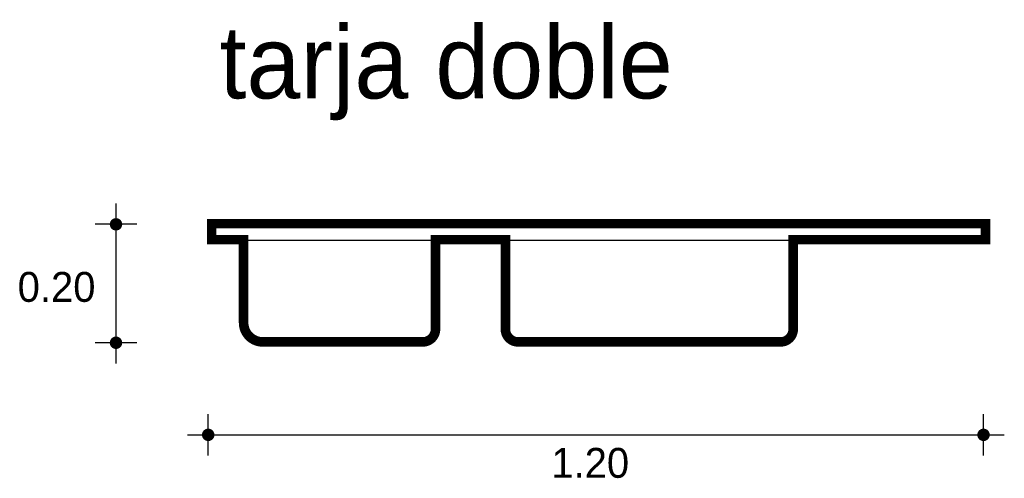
# Model space of a CAD drawing. Extents: x 5.84 to 7.38, y 1.9 to 2.62.
import ezdxf

# ---------------------------------------------------------------- set-up
doc = ezdxf.new("R2010")
doc.units = 0
doc.header["$MEASUREMENT"] = 0
for name, color, linetype in [('BORDE', 2, 'CONTINUOUS'), ('COTAS', 6, 'CONTINUOUS'), ('DIBUJO', 5, 'CONTINUOUS'), ('TEXTO', 4, 'CONTINUOUS')]:
    doc.layers.add(name, color=color, linetype=linetype)

msp = doc.modelspace()

# ---------------------------------------------------------------- linework, layer by layer
at = {"layer": 'BORDE', "const_width": 0.015}
msp.add_lwpolyline([(6.2211, 2.1161, -0.414214), (6.1911, 2.1461), (6.1911, 2.2761), (6.1411, 2.2761), (6.1411, 2.3011), (7.3511, 2.3011), (7.3511, 2.2761), (7.0504, 2.2761), (7.0504, 2.1361, -0.414214), (7.0304, 2.1161), (6.6204, 2.1161, -0.414214), (6.6004, 2.1361), (6.6004, 2.2761), (6.4911, 2.2761), (6.4911, 2.1361, -0.414214), (6.4711, 2.1161)], format="xyb", close=True, dxfattribs=at)
at = {"layer": 'COTAS'}
for p, q in [((5.9915, 2.3326), (5.9915, 2.0824)), ((6.024, 2.3001), (5.9591, 2.3001)), ((6.024, 2.1148), (5.9591, 2.1148)), ((6.1358, 1.9382), (6.1358, 2.0032)), ((7.348, 1.9382), (7.348, 2.0032)), ((6.1033, 1.9707), (7.3804, 1.9707))]:
    msp.add_line(p, q, dxfattribs=at)
at = {"layer": 'COTAS', "const_width": 0.00974}
for points in [[(5.9867, 2.3001, 1), (5.9964, 2.3001, 1)], [(5.9867, 2.1148, 1), (5.9964, 2.1148, 1)], [(6.1309, 1.9707, 1), (6.1406, 1.9707, 1)], [(7.3431, 1.9707, 1), (7.3528, 1.9707, 1)]]:
    msp.add_lwpolyline(points, format="xyb", close=True, dxfattribs=at)
at = {"layer": 'DIBUJO'}
for p, q in [((6.1395, 2.3002), (7.3495, 2.3002)), ((6.1395, 2.3002), (6.1395, 2.2752)), ((7.3495, 2.3002), (7.3495, 2.2752)), ((6.1395, 2.2752), (7.3495, 2.2752)), ((6.1895, 2.1452), (6.1895, 2.2752)), ((6.4895, 2.1352), (6.4895, 2.2752)), ((6.5988, 2.2752), (6.5988, 2.1352)), ((7.0488, 2.2752), (7.0488, 2.1352)), ((6.2195, 2.1152), (6.4695, 2.1152)), ((7.0288, 2.1152), (6.6188, 2.1152))]:
    msp.add_line(p, q, dxfattribs=at)
for centre, radius, start, end in [((6.2195, 2.1452), 0.03, 180, 270), ((6.4695, 2.1352), 0.02, 270, 0), ((6.6188, 2.1352), 0.02, 180, 270), ((7.0288, 2.1352), 0.02, 270, 0)]:
    msp.add_arc(centre, radius, start, end, dxfattribs=at)

# ---------------------------------------------------------------- texts
at = {"layer": 'COTAS'}
for s, p in [('0.20', (5.8378, 2.1788)), ('1.20', (6.6722, 1.9035))]:
    msp.add_text(s, height=0.04675, dxfattribs=at).set_placement(p)
at = {"layer": 'TEXTO'}
msp.add_text('tarja doble', height=0.113495, dxfattribs=at).set_placement((6.1534, 2.4971))

doc.saveas('drawing.dxf')
